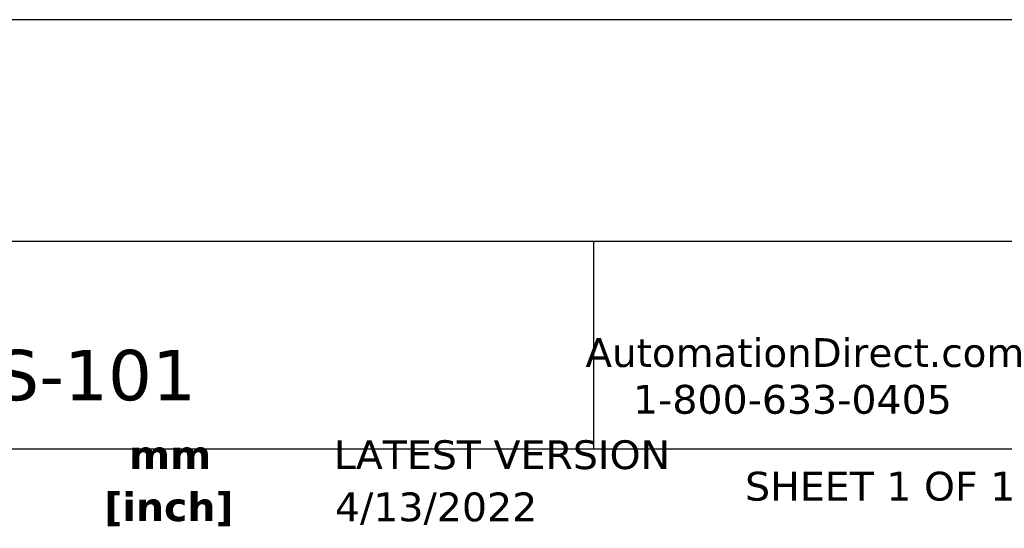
# Model space of a CAD drawing. Header units: millimetres. Extents: x 7 to 546, y 7 to 419.
# Tile 3 of 6: x 199 to 272, y 7 to 44. Entities that reach past the tile are written whole.
import ezdxf

# ---------------------------------------------------------------- set-up
doc = ezdxf.new("R2010")
doc.units = ezdxf.units.MM
doc.linetypes.add('SLD-Solid', pattern=[0])
doc.layers.add('TEXT', color=140, linetype='SLD-Solid', lineweight=25)
doc.styles.add('SLDTEXTSTYLE0', font='VERDANAB.TTF')
doc.styles.add('SLDTEXTSTYLE1', font='VERDANA.TTF')

# ---------------------------------------------------------------- blocks, each defined once
blk = doc.blocks.new('SW_NOTE_0_3')
at = {"layer": 'TEXT', "color": 0, "char_height": 2.1167, "attachment_point": 2, "style": 'SLDTEXTSTYLE0'}
for s, insert in [('mm', (2.844, 2.688)), ('[inch]', (2.76, -1.134))]:
    blk.add_mtext(s, dxfattribs=dict(at, insert=insert))

msp = doc.modelspace()

# ---------------------------------------------------------------- linework, layer by layer
at = {"layer": 'TEXT'}
for p, q in [((546.1, 44.252), (12.7, 44.252)), ((546.1, 27.94), (12.7, 27.94)), ((241.293, 27.94), (241.293, 12.7)), ((12.7, 12.7), (546.1, 12.7))]:
    msp.add_line(p, q, dxfattribs=at)

# ---------------------------------------------------------------- block references
msp.add_blockref('SW_NOTE_0_3', (207.286, 10.633), dxfattribs=at)

# ---------------------------------------------------------------- texts
at = {"layer": 'TEXT', "style": 'SLDTEXTSTYLE1'}
for s, insert, char_height, attachment_point in [('AutomationDirect.com', (240.695, 20.836), 2.11667, 1), ('TRU-C23PA-TMS-101', (159.208, 19.975), 3.70417, 1), ('1-800-633-0405', (244.192, 17.397), 2.11667, 1), ('LATEST VERSION', (234.552, 13.324), 2.11667, 2), ('SHEET 1 OF 1', (252.441, 11.011), 2.11667, 1), ('4/13/2022', (229.701, 9.487), 2.1167, 2)]:
    msp.add_mtext(s, dxfattribs=dict(at, insert=insert, char_height=char_height, attachment_point=attachment_point))

doc.saveas('drawing.dxf')
